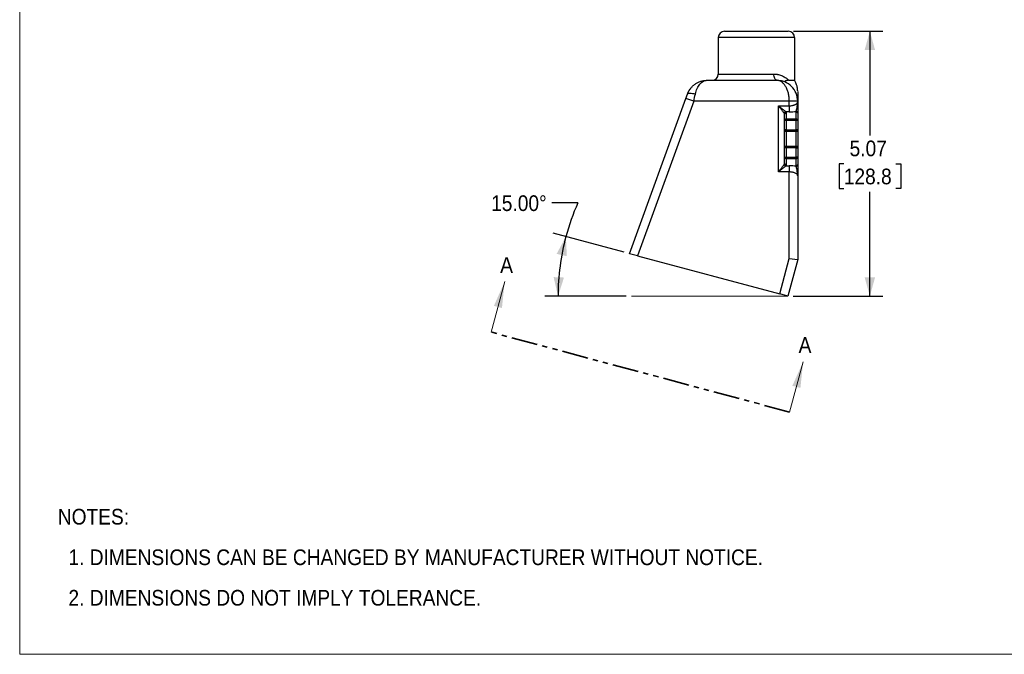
# Model space of a CAD drawing. Header units: inches. Extents: x 0 to 34, y 0 to 22.
# Tile 1 of 5: x 0 to 18.8, y 0 to 12.1. Entities that reach past the tile are written whole.
import ezdxf

# ---------------------------------------------------------------- set-up
doc = ezdxf.new("R2010")
doc.units = ezdxf.units.IN
doc.header["$LTSCALE"] = 2
doc.header["$MEASUREMENT"] = 0
for name, pattern in [('SLD-Dashed', [0.2, 0.1, 0.1]), ('SLD-Phantom', [0.5, 0.25, -0.05, 0.05, -0.05, 0.05, -0.05]), ('SLD-Solid', [0])]:
    doc.linetypes.add(name, pattern=pattern)
doc.layers.add('DIMENSIONS', color=140, linetype='SLD-Solid', lineweight=25)
doc.layers.add('TEXT', color=140, linetype='SLD-Solid', lineweight=25)
doc.layers.add('SLD-DEFPOINTS', color=7, linetype='Continuous')
doc.styles.add('SLDTEXTSTYLE0', font='GOTHIC.TTF', dxfattribs={"width": 0.913})
doc.dimstyles.new('SLDDIMSTYLE0', dxfattribs={"dimtxt": 0.3, "dimasz": 0.36, "dimexe": 0, "dimexo": 0.0625, "dimgap": 0.075, "dimtad": 0, "dimtih": 1, "dimtoh": 1, "dimdec": 4, "dimlfac": 2, "dimzin": 4, "dimdsep": 46, "dimtxsty": 'SLDTEXTSTYLE0', "dimsah": 1, "dimcen": 0.09, "dimazin": 1, "dimtfac": 1, "dimtofl": 0, "dimtmove": 0, "dimatfit": 3, "dimfxl": 0, "dimfrac": 2, "dimtolj": 1, "dimtzin": 12, "dimarcsym": 0})
doc.dimstyles.new('SLDDIMSTYLE1', dxfattribs={"dimtxt": 0.3, "dimasz": 0.36, "dimexe": 0, "dimexo": 0.0625, "dimgap": 0.075, "dimtad": 0, "dimtih": 1, "dimtoh": 1, "dimrnd": 1e-09, "dimzin": 12, "dimdsep": 46, "dimtxsty": 'SLDTEXTSTYLE0', "dimsah": 1, "dimcen": 0.09, "dimadec": 0, "dimazin": 3, "dimtfac": 1, "dimtofl": 0, "dimtmove": 0, "dimatfit": 3, "dimfxl": 0, "dimfrac": 2, "dimtolj": 1, "dimtzin": 12, "dimarcsym": 0})

# ---------------------------------------------------------------- blocks, each defined once
blk = doc.blocks.new('Block2')
at = {"color": 7, "linetype": 'SLD-Solid', "lineweight": 18}
for p, q in [((0, 0), (0, 22)), ((34, 0), (0, 0))]:
    blk.add_line(p, q, dxfattribs=at)
blk = doc.blocks.new('SW_NOTE_0_2')
at = {"layer": 'TEXT', "color": 0, "char_height": 0.3, "attachment_point": 1, "style": 'SLDTEXTSTYLE0'}
for s, insert in [('NOTES:', (0, 0.383)), ('  1. DIMENSIONS CAN BE CHANGED BY MANUFACTURER WITHOUT NOTICE.', (0, -0.393)), ('  2. DIMENSIONS DO NOT IMPLY TOLERANCE.', (0, -1.168))]:
    blk.add_mtext(s, dxfattribs=dict(at, insert=insert))
blk = doc.blocks.new('_D')
at = {"layer": 'DIMENSIONS'}
for p, q in [((10.678, 8.638), (10.178, 8.638)), ((11.568, 7.693), (10.208, 8.057)), ((11.605, 6.854), (10.05, 6.854))]:
    blk.add_line(p, q, dxfattribs=at)
for start, end in [(156.0722, 165), (165, 180)]:
    blk.add_arc((14.697, 6.854), 4.397, start, end, dxfattribs=at)
for points in [[(10.45, 7.992), (10.273, 7.663), (10.468, 7.619)], [(10.3, 6.854), (10.414, 7.21), (10.215, 7.218)]]:
    blk.add_solid(points, dxfattribs=at)
at = {"layer": 'DIMENSIONS', "insert": (9.02, 8.783), "char_height": 0.3, "attachment_point": 1, "style": 'SLDTEXTSTYLE0'}
blk.add_mtext('15.00°', dxfattribs=at)
blk = doc.blocks.new('_D_1')
at = {"layer": 'DIMENSIONS'}
for p, q in [((14.805, 11.924), (16.516, 11.924)), ((16.266, 11.924), (16.266, 9.929)), ((15.767, 9.387), (15.676, 9.387)), ((15.676, 9.387), (15.676, 8.911)), ((16.765, 9.387), (16.856, 9.387)), ((16.856, 9.387), (16.856, 8.911)), ((15.676, 8.911), (15.767, 8.911)), ((16.856, 8.911), (16.765, 8.911)), ((16.266, 6.854), (16.266, 8.85)), ((14.797, 6.854), (16.516, 6.854))]:
    blk.add_line(p, q, dxfattribs=at)
for points in [[(16.266, 11.924), (16.166, 11.564), (16.366, 11.564)], [(16.266, 6.854), (16.366, 7.214), (16.166, 7.214)]]:
    blk.add_solid(points, dxfattribs=at)
at = {"layer": 'DIMENSIONS', "char_height": 0.3, "attachment_point": 1, "style": 'SLDTEXTSTYLE0'}
for s, insert in [('5.07', (15.878, 9.831)), ('128.8', (15.767, 9.294))]:
    blk.add_mtext(s, dxfattribs=dict(at, insert=insert))
blk = doc.blocks.new('SW_PROJECTIONARROW_0')
at = {"color": 0, "linetype": 'SLD-Dashed', "lineweight": 18}
for p, q in [((9.02, 6.165), (9.279, 7.131)), ((14.731, 4.635), (14.99, 5.6))]:
    blk.add_line(p, q, dxfattribs=at)
at = {"color": 0, "linetype": 'SLD-Phantom', "lineweight": 35}
blk.add_line((14.731, 4.635), (9.02, 6.165), dxfattribs=at)
at = {"color": 0, "linetype": 'SLD-Solid', "lineweight": 25}
for points in [[(9.279, 7.131), (9.073, 6.668), (9.227, 6.627)], [(14.99, 5.6), (14.783, 5.138), (14.937, 5.097)]]:
    blk.add_solid(points, dxfattribs=at)
at = {"color": 0, "linetype": 'SLD-Solid', "lineweight": 25, "char_height": 0.3, "attachment_point": 1, "style": 'SLDTEXTSTYLE0'}
for insert in [(9.193, 7.599), (14.903, 6.069)]:
    blk.add_mtext('A', dxfattribs=dict(at, insert=insert))

msp = doc.modelspace()

# ---------------------------------------------------------------- linework, layer by layer
for p, q in [((13.484747, 11.92414), (14.704747, 11.92414)), ((13.364747, 11.80414), (13.364747, 11.10414)), ((14.824747, 11.80414), (13.364747, 11.80414)), ((14.824747, 11.80414), (14.824747, 10.98414)), ((13.152287, 10.98414), (14.484747, 10.98414)), ((13.364747, 11.10414), (14.429688, 11.10414)), ((14.583731, 10.971148), (14.575257, 10.973733)), ((11.664747, 7.666679), (12.746533, 10.638863)), ((12.896884, 10.58414), (11.819885, 7.625109)), ((12.746533, 10.638863), (12.77641, 10.720948)), ((12.896884, 10.58414), (12.746533, 10.638863)), ((14.724747, 10.58414), (12.896884, 10.58414)), ((14.724747, 10.497348), (14.724747, 10.58414)), ((14.884747, 10.58414), (14.724747, 10.58414)), ((14.882074, 10.630302), (14.878148, 10.65158)), ((14.883861, 10.554983), (14.881799, 10.558064)), ((14.883638, 10.554972), (14.884747, 10.572374)), ((14.884747, 10.58414), (14.884747, 10.572374)), ((14.514747, 9.230932), (14.514747, 10.497348)), ((14.514747, 10.497348), (14.724747, 10.497348)), ((14.724747, 10.381437), (14.659636, 10.381437)), ((14.664747, 10.371034), (14.664747, 10.245098)), ((14.724747, 10.497348), (14.724747, 10.381437)), ((14.854747, 10.245098), (14.854747, 10.390013)), ((14.884747, 10.361035), (14.884747, 10.21612)), ((14.634747, 10.21612), (14.634747, 10.342056)), ((14.664747, 10.21612), (14.634747, 10.21612)), ((14.634747, 10.03414), (14.634747, 10.21612)), ((14.664747, 10.21612), (14.664747, 10.245098)), ((14.664747, 10.245098), (14.854747, 10.245098)), ((14.664747, 10.21612), (14.664747, 10.03414)), ((14.854747, 10.21612), (14.664747, 10.21612)), ((14.854747, 10.21612), (14.854747, 10.245098)), ((14.854747, 10.03414), (14.854747, 10.21612)), ((14.884747, 10.21612), (14.854747, 10.21612)), ((14.884747, 10.21612), (14.884747, 10.03414)), ((14.664747, 10.03414), (14.634747, 10.03414)), ((14.634747, 9.69414), (14.634747, 10.03414)), ((14.664747, 10.00414), (14.664747, 10.03414)), ((14.664747, 10.03414), (14.854747, 10.03414)), ((14.854747, 10.00414), (14.664747, 10.00414)), ((14.664747, 10.00414), (14.664747, 9.72414)), ((14.854747, 10.00414), (14.854747, 10.03414)), ((14.884747, 10.03414), (14.854747, 10.03414)), ((14.854747, 9.72414), (14.854747, 10.00414)), ((14.884747, 10.03414), (14.884747, 9.69414)), ((14.634747, 9.51216), (14.634747, 9.69414)), ((14.664747, 9.69414), (14.634747, 9.69414)), ((14.664747, 9.69414), (14.664747, 9.72414)), ((14.664747, 9.72414), (14.854747, 9.72414)), ((14.664747, 9.69414), (14.664747, 9.51216)), ((14.854747, 9.69414), (14.664747, 9.69414)), ((14.854747, 9.69414), (14.854747, 9.72414)), ((14.854747, 9.51216), (14.854747, 9.69414)), ((14.854747, 9.69414), (14.884747, 9.69414)), ((14.884747, 9.69414), (14.884747, 9.51216)), ((14.634747, 9.51216), (14.664747, 9.51216)), ((14.634747, 9.386224), (14.634747, 9.51216)), ((14.664747, 9.483182), (14.664747, 9.51216)), ((14.664747, 9.51216), (14.854747, 9.51216)), ((14.854747, 9.483182), (14.664747, 9.483182)), ((14.664747, 9.483182), (14.664747, 9.357246)), ((14.854747, 9.483182), (14.854747, 9.51216)), ((14.884747, 9.51216), (14.854747, 9.51216)), ((14.854747, 9.338267), (14.854747, 9.483182)), ((14.884747, 9.51216), (14.884747, 9.367245)), ((14.724747, 9.230932), (14.514747, 9.230932)), ((14.659636, 9.346843), (14.724747, 9.346843)), ((14.724747, 9.346843), (14.724747, 9.230932)), ((14.724747, 7.575204), (14.724747, 9.230932)), ((14.881799, 9.170216), (14.883861, 9.173297)), ((14.884747, 9.155907), (14.883638, 9.173308)), ((14.884747, 9.155907), (14.884747, 7.55414)), ((11.819885, 7.625109), (11.664747, 7.666679)), ((11.819885, 7.625109), (14.542634, 6.895551)), ((14.542634, 6.895551), (14.724747, 7.575204)), ((14.884747, 7.55414), (14.697182, 6.85414)), ((14.724747, 7.575204), (14.884747, 7.55414)), ((14.697182, 6.85414), (14.542634, 6.895551))]:
    msp.add_line(p, q)
at = {"color": 179, "linetype": 'SLD-Solid', "lineweight": 18}
msp.add_line((14.697182, 6.85414), (11.705326, 6.85414), dxfattribs=at)
at = {"flags": 128}
for points in [[(14.484747, 10.98414), (14.474005, 10.986446), (14.463677, 10.993275), (14.454158, 11.004364), (14.445814, 11.019287), (14.438967, 11.037472), (14.433879, 11.058218), (14.430746, 11.080729), (14.429688, 11.10414)], [(12.77641, 10.720948), (12.782085, 10.728839), (12.792523, 10.734669), (12.80738, 10.738245), (12.826167, 10.739451), (12.848267, 10.738245), (12.87295, 10.734669), (12.899405, 10.728839), (12.926761, 10.720948)]]:
    msp.add_lwpolyline(points, dxfattribs=at)
for centre, radius, start, end in [((13.484747, 11.80414), 0.12, 90, 180), ((14.704747, 11.80414), 0.12, 0, 90), ((13.244747, 11.10414), 0.12, 270, 0), ((14.662034, 10.350061), 0.031467, 94.3707976, 175.6292024), ((14.664244, 10.341536), 0.029502, 89.0242395, 178.9898149), ((14.855249, 10.360515), 0.029502, 1.0101851, 90.9757605), ((14.664244, 10.2156), 0.029502, 89.0242395, 178.9898149), ((14.855249, 10.2156), 0.029502, 1.0101851, 90.9757605), ((14.664747, 10.03414), 0.03, 180, 270), ((14.854747, 10.03414), 0.03, 270, 0), ((14.664747, 9.69414), 0.03, 90, 180), ((14.854747, 9.69414), 0.03, 0, 90), ((14.664244, 9.51268), 0.029502, 181.0101851, 270.9757605), ((14.855249, 9.51268), 0.029502, 269.0242395, 358.9898149), ((14.662034, 9.378219), 0.031467, 184.3707976, 265.6292024), ((14.664244, 9.386744), 0.029502, 181.0101851, 270.9757605), ((14.855249, 9.367765), 0.029502, 269.0242395, 358.9898149)]:
    msp.add_arc(centre, radius, start, end)
for centre, major_axis, start_param, end_param in [((14.514747, 10.371034), (0.15, 0), 0, 0.261799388), ((14.724747, 10.456462), (0.28, 0), 4.71238898, 5.195216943), ((14.514747, 9.357246), (0.15, 0), 6.021385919, 6.283185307), ((14.724747, 9.271818), (0.28, 0), 1.087968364, 1.570796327)]:
    msp.add_ellipse(centre, major_axis=major_axis, ratio=0.267949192, start_param=start_param, end_param=end_param)
for points, knots in [([(12.77641, 10.720948), (12.777801, 10.72467), (12.780596, 10.732147), (12.785212, 10.743201), (12.790163, 10.754186), (12.795479, 10.765075), (12.801155, 10.775858), (12.80719, 10.786523), (12.813586, 10.797055), (12.820342, 10.807442), (12.827456, 10.817671), (12.844384, 10.84046), (12.874716, 10.874323), (12.921207, 10.91249), (12.974174, 10.944036), (13.020783, 10.962896), (13.060888, 10.973956), (13.086051, 10.978876), (13.108632, 10.981879), (13.128921, 10.983727), (13.143995, 10.983993), (13.152287, 10.98414)], [0, 0, 0, 0, 0.02252459, 0.045258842, 0.06820843, 0.09137887, 0.114775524, 0.138403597, 0.162268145, 0.186374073, 0.210726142, 0.23532897, 0.353659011, 0.481348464, 0.601782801, 0.737575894, 0.799261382, 0.868382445, 0.902480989, 0.946353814, 1, 1, 1, 1]), ([(12.926761, 10.720948), (12.935118, 10.759216), (12.947007, 10.795336), (12.976757, 10.859953), (12.994611, 10.888449), (13.034646, 10.935153), (13.078986, 10.971607), (13.127852, 10.98414), (13.152287, 10.98414)], [0, 0, 0, 0, 0.25, 0.25, 0.5, 0.5, 0.75, 1, 1, 1, 1]), ([(14.429688, 11.10414), (14.433373, 11.104109), (14.440781, 11.104047), (14.451814, 11.103549), (14.462851, 11.102756), (14.473874, 11.101639), (14.484881, 11.100204), (14.495864, 11.098451), (14.506816, 11.096379), (14.527621, 11.091823), (14.558008, 11.08295), (14.594871, 11.067952), (14.629502, 11.049825), (14.656826, 11.032298), (14.679237, 11.015602), (14.697514, 11.000588), (14.709054, 10.989761), (14.715045, 10.98414)], [0, 0, 0, 0, 0.030055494, 0.060415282, 0.091098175, 0.122122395, 0.153505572, 0.185264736, 0.217416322, 0.249976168, 0.371510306, 0.500606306, 0.620408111, 0.749529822, 0.826411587, 0.909893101, 1, 1, 1, 1]), ([(14.724747, 10.58414), (14.724726, 10.588119), (14.724684, 10.596087), (14.724347, 10.60804), (14.72381, 10.619996), (14.723051, 10.631943), (14.722078, 10.643872), (14.720889, 10.65577), (14.719483, 10.667627), (14.71786, 10.679431), (14.716022, 10.691171), (14.713967, 10.702837), (14.711696, 10.714415), (14.709209, 10.725896), (14.70168, 10.757567), (14.685356, 10.808292), (14.655828, 10.868266), (14.619029, 10.918698), (14.584954, 10.949299), (14.554844, 10.967365), (14.536792, 10.974982), (14.522215, 10.979349), (14.511503, 10.981793), (14.498798, 10.98373), (14.489649, 10.983997), (14.484747, 10.98414)], [0, 0, 0, 0, 0.017530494, 0.035102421, 0.052721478, 0.070393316, 0.088123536, 0.105917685, 0.12378125, 0.141719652, 0.159738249, 0.177842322, 0.196037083, 0.214327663, 0.232719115, 0.349746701, 0.475603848, 0.596263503, 0.73282083, 0.79544552, 0.865729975, 0.890869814, 0.921628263, 0.958005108, 1, 1, 1, 1]), ([(14.884747, 10.58414), (14.884747, 10.6365), (14.874338, 10.68884), (14.834259, 10.785587), (14.804613, 10.82996), (14.730565, 10.904005), (14.686197, 10.933673), (14.589443, 10.973711), (14.537107, 10.98414), (14.484747, 10.98414)], [0, 0, 0, 0, 0.25, 0.25, 0.5, 0.5, 0.75, 0.75, 1, 1, 1, 1]), ([(14.715045, 10.984141), (14.712278, 10.984101), (14.706759, 10.984023), (14.698668, 10.983401), (14.690775, 10.982416), (14.680606, 10.980609), (14.668659, 10.977499), (14.658168, 10.973481), (14.650876, 10.969954), (14.645798, 10.967092), (14.64165, 10.964356), (14.638117, 10.961558), (14.635541, 10.959095), (14.634083, 10.957035), (14.633714, 10.955648), (14.634181, 10.955269), (14.634401, 10.955089)], [0, 0, 0, 0, 0.062675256, 0.124986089, 0.186760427, 0.249244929, 0.373065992, 0.496912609, 0.559046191, 0.621457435, 0.692751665, 0.747488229, 0.82229665, 0.888348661, 0.947212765, 1, 1, 1, 1]), ([(14.715045, 10.98414), (14.750667, 10.98414), (14.778265, 10.98414), (14.815306, 10.98414), (14.824747, 10.98414), (14.824747, 10.98414)], [0, 0, 0, 0, 0.5, 0.5, 1, 1, 1, 1]), ([(14.884747, 10.773424), (14.88427, 10.788431), (14.883442, 10.814504), (14.878115, 10.847584), (14.871968, 10.874839), (14.863318, 10.904019), (14.848773, 10.941954), (14.833395, 10.968953), (14.824733, 10.984161)], [0, 0, 0, 0, 0.202819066, 0.35240324, 0.452247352, 0.580484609, 0.763702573, 1, 1, 1, 1]), ([(14.884747, 10.771704), (14.884747, 10.772226), (14.884747, 10.774565), (14.884747, 10.7589), (14.884747, 10.726132), (14.884747, 10.682958), (14.884747, 10.643256), (14.884747, 10.611234), (14.884747, 10.588779), (14.884747, 10.585692), (14.884747, 10.58414)], [0, 0, 0, 0, 0.028442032, 0.127621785, 0.273679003, 0.419902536, 0.56597241, 0.710989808, 0.854708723, 1, 1, 1, 1]), ([(14.724747, 10.497348), (14.735164, 10.497628), (14.756221, 10.498195), (14.786304, 10.502636), (14.809367, 10.508385), (14.826168, 10.51419), (14.838979, 10.519611), (14.85153, 10.526294), (14.86335, 10.534432), (14.872695, 10.543316), (14.878827, 10.551344), (14.880801, 10.556258), (14.881537, 10.55809)], [0, 0, 0, 0, 0.135332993, 0.273553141, 0.409847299, 0.481322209, 0.555073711, 0.645028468, 0.7424124, 0.847307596, 0.943072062, 1, 1, 1, 1]), ([(14.854747, 10.390013), (14.855886, 10.393409), (14.858195, 10.400288), (14.863956, 10.423005), (14.872422, 10.461093), (14.881639, 10.509156), (14.883047, 10.541418), (14.883638, 10.554972)], [0, 0, 0, 0, 0.1235081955, 0.2502399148, 0.5146150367, 0.7960768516, 1, 1, 1, 1]), ([(14.881537, 10.55809), (14.882083, 10.559227), (14.884344, 10.563926), (14.884573, 10.568731), (14.884747, 10.572374)], [0, 0, 0, 0, 0.241874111, 1, 1, 1, 1]), ([(14.884747, 10.572374), (14.884747, 10.561399), (14.884747, 10.55029), (14.884747, 10.528358), (14.884747, 10.51747), (14.884747, 10.49601), (14.884747, 10.485439), (14.884747, 10.464786), (14.884747, 10.45471), (14.884747, 10.435498), (14.884747, 10.426352), (14.884747, 10.409145), (14.884747, 10.401044), (14.884747, 10.38632), (14.884747, 10.379823), (14.884747, 10.368866), (14.884747, 10.364371), (14.884747, 10.361035)], [0, 0, 0, 0, 0.125, 0.125, 0.25, 0.25, 0.375, 0.375, 0.5, 0.5, 0.625, 0.625, 0.75, 0.75, 0.875, 0.875, 1, 1, 1, 1]), ([(14.630658, 10.352459), (14.630158, 10.353083), (14.629147, 10.354348), (14.627334, 10.356617), (14.625284, 10.359182), (14.622973, 10.36207), (14.620408, 10.365274), (14.617589, 10.368796), (14.61198, 10.375804), (14.602344, 10.387868), (14.588028, 10.405736), (14.571459, 10.426485), (14.556781, 10.4448), (14.544054, 10.460718), (14.534987, 10.472044), (14.525092, 10.484426), (14.518561, 10.492583), (14.514747, 10.497348)], [0, 0, 0, 0, 0.026898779, 0.054488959, 0.08283092, 0.111980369, 0.141988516, 0.172902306, 0.204764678, 0.316554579, 0.443146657, 0.567799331, 0.712585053, 0.77954075, 0.855124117, 0.915378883, 1, 1, 1, 1]), ([(14.514747, 10.497348), (14.5173, 10.495304), (14.522065, 10.491491), (14.528691, 10.486187), (14.534283, 10.481716), (14.541902, 10.475626), (14.551376, 10.46804), (14.567294, 10.455315), (14.58561, 10.440635), (14.606358, 10.424068), (14.624227, 10.40975), (14.637325, 10.399288), (14.645975, 10.392362), (14.65152, 10.387924), (14.656161, 10.384214), (14.658495, 10.382348), (14.659636, 10.381437)], [0, 0, 0, 0, 0.045359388, 0.084628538, 0.117807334, 0.144895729, 0.220474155, 0.287441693, 0.432226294, 0.55689313, 0.683483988, 0.795286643, 0.850407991, 0.902724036, 0.952489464, 1, 1, 1, 1]), ([(14.634747, 10.342056), (14.634711, 10.342802), (14.634643, 10.344228), (14.634129, 10.346263), (14.63342, 10.348098), (14.632564, 10.349731), (14.631653, 10.351166), (14.630973, 10.352049), (14.630658, 10.352459)], [0, 0, 0, 0, 0.212953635, 0.407393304, 0.583318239, 0.740727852, 0.879621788, 1, 1, 1, 1]), ([(14.514747, 9.230932), (14.516791, 9.233486), (14.520604, 9.238251), (14.525908, 9.244877), (14.530379, 9.250469), (14.536469, 9.258088), (14.544054, 9.267562), (14.55678, 9.283479), (14.571459, 9.301795), (14.588027, 9.322543), (14.602344, 9.340413), (14.612806, 9.35351), (14.619732, 9.362161), (14.62417, 9.367705), (14.62788, 9.372346), (14.629746, 9.374681), (14.630658, 9.375821)], [0, 0, 0, 0, 0.0453593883, 0.0846285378, 0.1178073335, 0.1448957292, 0.2204741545, 0.2874416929, 0.4322262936, 0.5568931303, 0.6834839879, 0.7952866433, 0.8504079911, 0.9027240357, 0.9524894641, 1, 1, 1, 1]), ([(14.659636, 9.346843), (14.659011, 9.346344), (14.657746, 9.345333), (14.655478, 9.34352), (14.652913, 9.341469), (14.650024, 9.339159), (14.64682, 9.336594), (14.643298, 9.333774), (14.63629, 9.328165), (14.624226, 9.318529), (14.606359, 9.304213), (14.58561, 9.287645), (14.567295, 9.272966), (14.551377, 9.26024), (14.54005, 9.251172), (14.527668, 9.241277), (14.519511, 9.234747), (14.514747, 9.230932)], [0, 0, 0, 0, 0.026898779, 0.054488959, 0.08283092, 0.111980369, 0.141988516, 0.172902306, 0.204764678, 0.316554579, 0.443146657, 0.567799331, 0.712585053, 0.77954075, 0.855124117, 0.915378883, 1, 1, 1, 1]), ([(14.630658, 9.375821), (14.63114, 9.376461), (14.632211, 9.377883), (14.633491, 9.380262), (14.63453, 9.383088), (14.634671, 9.38513), (14.634747, 9.386224)], [0, 0, 0, 0, 0.187519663, 0.41669606, 0.687524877, 1, 1, 1, 1]), ([(14.881537, 9.17019), (14.8808, 9.172022), (14.878825, 9.176936), (14.871537, 9.186505), (14.858524, 9.197941), (14.838277, 9.209439), (14.814261, 9.218674), (14.786307, 9.225644), (14.756221, 9.230086), (14.735164, 9.230652), (14.724747, 9.230932)], [0, 0, 0, 0, 0.056945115, 0.152757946, 0.307202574, 0.444876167, 0.589968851, 0.72632935, 0.864605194, 1, 1, 1, 1]), ([(14.883638, 9.173308), (14.883047, 9.186862), (14.881639, 9.219124), (14.872422, 9.267188), (14.863956, 9.305275), (14.858195, 9.327992), (14.855886, 9.334872), (14.854747, 9.338267)], [0, 0, 0, 0, 0.203923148, 0.485384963, 0.749760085, 0.876491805, 1, 1, 1, 1]), ([(14.884747, 9.367245), (14.884747, 9.363909), (14.884747, 9.359414), (14.884747, 9.348457), (14.884747, 9.34196), (14.884747, 9.327237), (14.884747, 9.319135), (14.884747, 9.301928), (14.884747, 9.292782), (14.884747, 9.27357), (14.884747, 9.263494), (14.884747, 9.242842), (14.884747, 9.23227), (14.884747, 9.21081), (14.884747, 9.199922), (14.884747, 9.177991), (14.884747, 9.166881), (14.884747, 9.155907)], [0, 0, 0, 0, 0.125, 0.125, 0.25, 0.25, 0.375, 0.375, 0.5, 0.5, 0.625, 0.625, 0.75, 0.75, 0.875, 0.875, 1, 1, 1, 1]), ([(14.884747, 9.155907), (14.884573, 9.159549), (14.884344, 9.164354), (14.882083, 9.169053), (14.881537, 9.17019)], [0, 0, 0, 0, 0.758091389, 1, 1, 1, 1])]:
    msp.add_open_spline(points, degree=3, knots=knots)
msp.add_open_spline([(12.896884, 10.58414), (12.907048, 10.630682), (12.91721, 10.677213), (12.926761, 10.720948)], degree=3)

# ---------------------------------------------------------------- block references
at = {"color": 7, "linetype": 'SLD-Solid', "lineweight": 25}
msp.add_blockref('SW_PROJECTIONARROW_0', (0, 0), dxfattribs=at)
at = {"layer": 'SLD-DEFPOINTS'}
msp.add_blockref('Block2', (0, 0), dxfattribs=at)
at = {"layer": 'TEXT'}
msp.add_blockref('SW_NOTE_0_2', (0.729236, 2.4), dxfattribs=at)

# ---------------------------------------------------------------- dimensions: what is measured, and where the dimension line sits
at = {"layer": 'DIMENSIONS'}
dim = msp.add_linear_dim(base=(16.265994, 6.85414), p1=(14.704747, 11.92414), p2=(14.697182, 6.85414), angle=90, dimstyle='SLDDIMSTYLE1', dxfattribs=at)
dim.commit()
dim.dimension.update_dxf_attribs({"geometry": '_D_1', "text_midpoint": (16.265994, 9.38914), "dimtype": 160})
dim = msp.add_angular_dim_2l(base=(10.337463, 7.428108), line1=((11.664747, 7.666679), (14.697182, 6.85414)), line2=((14.697182, 6.85414), (11.705326, 6.85414)), dimstyle='SLDDIMSTYLE0', dxfattribs=at)
dim.commit()
dim.dimension.update_dxf_attribs({"geometry": '_D', "text_midpoint": (10.677761, 8.637632), "dimtype": 162})

doc.saveas('drawing.dxf')
